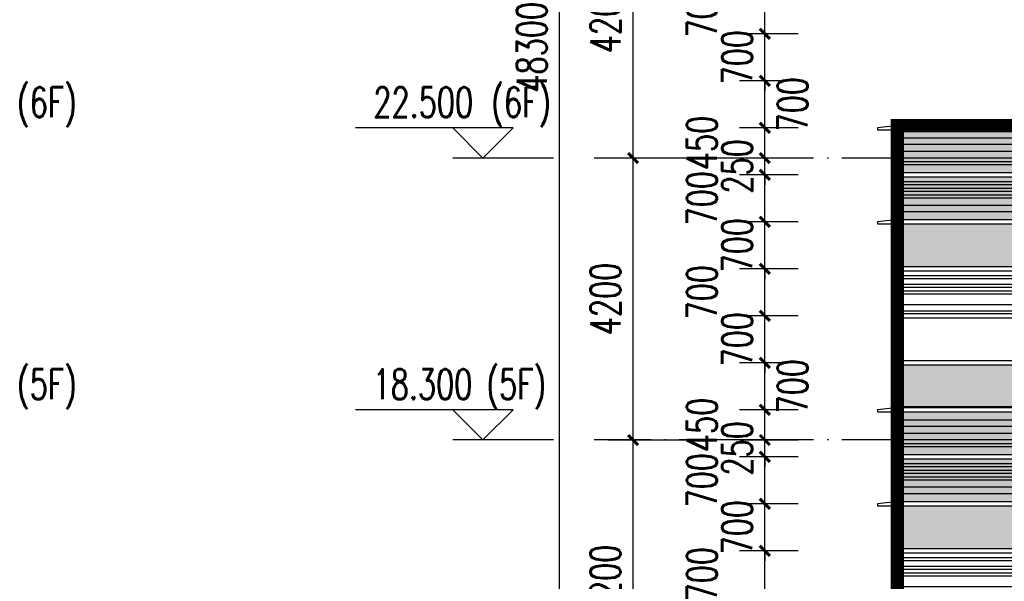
# Model space of a CAD drawing. Header units: millimetres. Extents: x 708158 to 1984082, y -168213 to -53.
# Tile 202 of 220: x 1020050 to 1034709, y -69762 to -61396. Entities that reach past the tile are written whole.
import ezdxf

# ---------------------------------------------------------------- set-up
doc = ezdxf.new("R2010")
doc.units = ezdxf.units.MM
doc.header["$LTSCALE"] = 1000
doc.linetypes.add('DOTE', pattern=[2.42, 2, -0.2, 0.02, -0.2])
doc.layers.get('0').update_dxf_attribs({"color": 8})
for name, color, linetype in [('A-AXIS', 1, 'DOTE'), ('A-看线', 63, 'Continuous'), ('DIM_ELEV', 3, 'Continuous'), ('PUB_DIM', 3, 'Continuous'), ('PUB_TEXT', 7, 'Continuous'), ('WINDOW', 4, 'Continuous'), ('立面加粗', 5, 'Continuous'), ('立面填充线2 穿孔板', 105, 'Continuous'), ('立面窗户线', 21, 'Continuous')]:
    doc.layers.add(name, color=color, linetype=linetype)
doc.styles.add('_TCH_DIM', font='SIMPLEX', dxfattribs={"bigfont": 'GBCBIG'})
doc.styles.add('_TCH_DIM_T3', font='SIMPLEX', dxfattribs={"width": 0.705882, "bigfont": 'GBCBIG'})
doc.dimstyles.new('_TCH_ARCH&&150', dxfattribs={"dimtxt": 446.25, "dimasz": 150, "dimexe": 375, "dimexo": 450, "dimgap": 189.375, "dimtad": 1, "dimdec": 0, "dimzin": 0, "dimdsep": 46, "dimtxsty": '_TCH_DIM_T3', "dimblk": 'ARCHTICK', "dimcen": 0.09, "dimclrt": 7, "dimazin": 2, "dimtfac": 1, "dimtdec": 0, "dimtix": 1, "dimtmove": 2, "dimatfit": 3, "dimfxl": 1, "dimtolj": 1, "dimtzin": 0, "dimarcsym": 0})

# ---------------------------------------------------------------- blocks, each defined once
blk = doc.blocks.new('A$C77A43BB9')
at = {"layer": '立面填充线2 穿孔板'}
for points in [[(5, 420), (11695, 420), (11695, -220), (5, -220)], [(5, -280), (11695, -280), (11695, -920), (5, -920)], [(5, -980), (11695, -980), (11695, -1620), (5, -1620)], [(5, -3080), (11695, -3080), (11695, -3720), (5, -3720)]]:
    blk.add_hatch(color=256, dxfattribs=at).paths.add_polyline_path(points)
at = {"layer": 'A-看线'}
for points in [[(5, 420), (14378, 420), (14378, -220), (5, -220)], [(5, 420), (11695, 420), (11695, -220), (5, -220)], [(5, 300), (3878, 300), (3878, 200), (5, 200)], [(5, 100), (3878, 100), (3878, 0), (5, 0)], [(5, -50), (3878, -50), (3878, -100), (5, -100)], [(5, -280), (14378, -280), (14378, -920), (5, -920)], [(5, -280), (11695, -280), (11695, -920), (5, -920)], [(5, -350), (3878, -350), (3878, -400), (5, -400)], [(5, -450), (3878, -450), (3878, -500), (5, -500)], [(5, -550), (3878, -550), (3878, -600), (5, -600)], [(5, -700), (3878, -700), (3878, -800), (5, -800)], [(5, -980), (14378, -980), (14378, -1620), (5, -1620)], [(5, -980), (11695, -980), (11695, -1620), (5, -1620)], [(5, -1750), (3878, -1750), (3878, -1800), (5, -1800)], [(5, -1880), (3878, -1880), (3878, -1930), (5, -1930)], [(5, -1980), (3878, -1980), (3878, -2030), (5, -2030)], [(5, -2180), (3878, -2180), (3878, -2280), (5, -2280)], [(5, -3080), (14378, -3080), (14378, -3720), (5, -3720)], [(5, -3080), (11695, -3080), (11695, -3720), (5, -3720)]]:
    blk.add_lwpolyline(points, close=True, dxfattribs=at)
at = {"layer": 'WINDOW'}
for points in [[(-5, 420), (5, 420), (5, -220), (-5, -220)], [(-5, -280), (5, -280), (5, -920), (-5, -920)], [(-5, -980), (5, -980), (5, -1620), (-5, -1620)], [(-5, -1680), (5, -1680), (5, -2320), (-5, -2320)], [(-5, -2380), (5, -2380), (5, -3020), (-5, -3020)], [(-5, -3080), (5, -3080), (5, -3720), (-5, -3720)]]:
    blk.add_lwpolyline(points, close=True, dxfattribs=at)
at = {"layer": '立面窗户线'}
for points in [[(2683, 480), (0, 480), (-30, 480), (-300, 450), (-300, 420), (0, 420), (2683, 420)], [(14383, -220), (0, -220), (-90, -220), (-90, -280), (0, -280), (14383, -280)], [(14383, -920), (0, -920), (-30, -920), (-300, -950), (-300, -980), (0, -980), (14383, -980)], [(14383, -1620), (0, -1620), (-90, -1620), (-90, -1680), (0, -1680), (14383, -1680)], [(14383, -2320), (0, -2320), (-90, -2320), (-90, -2380), (0, -2380), (14383, -2380)], [(14383, -3020), (0, -3020), (-90, -3020), (-90, -3080), (0, -3080), (14383, -3080)]]:
    blk.add_lwpolyline(points, dxfattribs=at)
blk.add_lwpolyline([(-1, 500), (2678, 500), (2678, 480), (-1, 480)], close=True, dxfattribs=at)
blk = doc.blocks.new('_ArchTick')
at = {"color": 0, "linetype": 'ByBlock', "const_width": 0.3}
blk.add_lwpolyline([(-0.5, -0.5), (0.5, 0.5)], dxfattribs=at)
blk = doc.blocks.new('*D438')
at = {"layer": 'Defpoints', "color": 0, "transparency": 16777216}
for p in [(1031144, -69307), (1032092, -69307), (1032092, -70007)]:
    blk.add_point(p, dxfattribs=at)
at = {"layer": 'PUB_DIM', "color": 0, "lineweight": -2, "transparency": 16777216}
for p, q in [((1031642, -69307), (1030769, -69307)), ((1031144, -70007), (1031144, -69307)), ((1031642, -70007), (1030769, -70007))]:
    blk.add_line(p, q, dxfattribs=at)
at = {"layer": 'PUB_DIM', "color": 0, "lineweight": -2, "transparency": 16777216, "xscale": 150, "yscale": 150, "zscale": 150}
for p, rotation in [((1031144, -69307), 90), ((1031144, -70007), 270)]:
    blk.add_blockref('_ArchTick', p, dxfattribs=dict(at, rotation=rotation))
at = {"layer": 'PUB_DIM', "color": 7, "transparency": 16777216, "insert": (1030207, -69657), "char_height": 446.2, "attachment_point": 5, "rotation": 90, "style": '_TCH_DIM_T3'}
blk.add_mtext('\\A1;700', dxfattribs=at)
blk = doc.blocks.new('*D439')
at = {"layer": 'Defpoints', "color": 0, "transparency": 16777216}
for p in [(1031144, -68607), (1032092, -68607), (1032092, -69307)]:
    blk.add_point(p, dxfattribs=at)
at = {"layer": 'PUB_DIM', "color": 0, "lineweight": -2, "transparency": 16777216}
for p, q in [((1031144, -68607), (1031144, -68457)), ((1031642, -68607), (1030769, -68607)), ((1031144, -69307), (1031144, -68607)), ((1031642, -69307), (1030769, -69307)), ((1031144, -69307), (1031144, -69457))]:
    blk.add_line(p, q, dxfattribs=at)
at = {"layer": 'PUB_DIM', "color": 0, "lineweight": -2, "transparency": 16777216, "xscale": 150, "yscale": 150, "zscale": 150}
for p, rotation in [((1031144, -68607), 270), ((1031144, -69307), 90)]:
    blk.add_blockref('_ArchTick', p, dxfattribs=dict(at, rotation=rotation))
at = {"layer": 'PUB_DIM', "color": 7, "transparency": 16777216, "insert": (1030732, -68957), "char_height": 446.2, "attachment_point": 5, "rotation": 90, "style": '_TCH_DIM_T3'}
blk.add_mtext('\\A1;700', dxfattribs=at)
blk = doc.blocks.new('*D440')
at = {"layer": 'Defpoints', "color": 0, "transparency": 16777216}
for p in [(1031144, -67907), (1032092, -67907), (1032092, -68607)]:
    blk.add_point(p, dxfattribs=at)
at = {"layer": 'PUB_DIM', "color": 0, "lineweight": -2, "transparency": 16777216}
for p, q in [((1031642, -67907), (1030769, -67907)), ((1031144, -68607), (1031144, -67907)), ((1031642, -68607), (1030769, -68607))]:
    blk.add_line(p, q, dxfattribs=at)
at = {"layer": 'PUB_DIM', "color": 0, "lineweight": -2, "transparency": 16777216, "xscale": 150, "yscale": 150, "zscale": 150}
for p, rotation in [((1031144, -67907), 90), ((1031144, -68607), 270)]:
    blk.add_blockref('_ArchTick', p, dxfattribs=dict(at, rotation=rotation))
at = {"layer": 'PUB_DIM', "color": 7, "transparency": 16777216, "insert": (1030207, -68257), "char_height": 446.2, "attachment_point": 5, "rotation": 90, "style": '_TCH_DIM_T3'}
blk.add_mtext('\\A1;700', dxfattribs=at)
blk = doc.blocks.new('*D441')
at = {"layer": 'Defpoints', "color": 0, "transparency": 16777216}
for p in [(1031144, -67657), (1032092, -67657), (1032092, -67907)]:
    blk.add_point(p, dxfattribs=at)
at = {"layer": 'PUB_DIM', "color": 0, "lineweight": -2, "transparency": 16777216}
for p, q in [((1031144, -67657), (1031144, -67507)), ((1031642, -67657), (1030769, -67657)), ((1031144, -67907), (1031144, -67657)), ((1031642, -67907), (1030769, -67907)), ((1031144, -67907), (1031144, -68057))]:
    blk.add_line(p, q, dxfattribs=at)
at = {"layer": 'PUB_DIM', "color": 0, "lineweight": -2, "transparency": 16777216, "xscale": 150, "yscale": 150, "zscale": 150}
for p, rotation in [((1031144, -67657), 270), ((1031144, -67907), 90)]:
    blk.add_blockref('_ArchTick', p, dxfattribs=dict(at, rotation=rotation))
at = {"layer": 'PUB_DIM', "color": 7, "transparency": 16777216, "insert": (1030732, -67782), "char_height": 446.2, "attachment_point": 5, "rotation": 90, "style": '_TCH_DIM_T3'}
blk.add_mtext('\\A1;250', dxfattribs=at)
blk = doc.blocks.new('*D442')
at = {"layer": 'Defpoints', "color": 0, "transparency": 16777216}
for p in [(1031144, -67207), (1032092, -67207), (1032092, -67657)]:
    blk.add_point(p, dxfattribs=at)
at = {"layer": 'PUB_DIM', "color": 0, "lineweight": -2, "transparency": 16777216}
for p, q in [((1031642, -67207), (1030769, -67207)), ((1031144, -67657), (1031144, -67207)), ((1031642, -67657), (1030769, -67657))]:
    blk.add_line(p, q, dxfattribs=at)
at = {"layer": 'PUB_DIM', "color": 0, "lineweight": -2, "transparency": 16777216, "xscale": 150, "yscale": 150, "zscale": 150}
for p, rotation in [((1031144, -67207), 90), ((1031144, -67657), 270)]:
    blk.add_blockref('_ArchTick', p, dxfattribs=dict(at, rotation=rotation))
at = {"layer": 'PUB_DIM', "color": 7, "transparency": 16777216, "insert": (1030207, -67432), "char_height": 446.2, "attachment_point": 5, "rotation": 90, "style": '_TCH_DIM_T3'}
blk.add_mtext('\\A1;450', dxfattribs=at)
blk = doc.blocks.new('*D443')
at = {"layer": 'Defpoints', "color": 0, "transparency": 16777216}
for p in [(1031144, -66507), (1032092, -66507), (1032092, -67207)]:
    blk.add_point(p, dxfattribs=at)
at = {"layer": 'PUB_DIM', "color": 0, "lineweight": -2, "transparency": 16777216}
for p, q in [((1031642, -66507), (1030769, -66507)), ((1031144, -67207), (1031144, -66507)), ((1031642, -67207), (1030769, -67207))]:
    blk.add_line(p, q, dxfattribs=at)
at = {"layer": 'PUB_DIM', "color": 0, "lineweight": -2, "transparency": 16777216, "xscale": 150, "yscale": 150, "zscale": 150}
for p, rotation in [((1031144, -66507), 90), ((1031144, -67207), 270)]:
    blk.add_blockref('_ArchTick', p, dxfattribs=dict(at, rotation=rotation))
at = {"layer": 'PUB_DIM', "color": 7, "transparency": 16777216, "insert": (1031557, -66857), "char_height": 446.2, "attachment_point": 5, "rotation": 90, "style": '_TCH_DIM_T3'}
blk.add_mtext('\\A1;700', dxfattribs=at)
blk = doc.blocks.new('*D444')
at = {"layer": 'Defpoints', "color": 0, "transparency": 16777216}
for p in [(1031144, -65807), (1032092, -65807), (1032092, -66507)]:
    blk.add_point(p, dxfattribs=at)
at = {"layer": 'PUB_DIM', "color": 0, "lineweight": -2, "transparency": 16777216}
for p, q in [((1031144, -65807), (1031144, -65657)), ((1031642, -65807), (1030769, -65807)), ((1031144, -66507), (1031144, -65807)), ((1031642, -66507), (1030769, -66507)), ((1031144, -66507), (1031144, -66657))]:
    blk.add_line(p, q, dxfattribs=at)
at = {"layer": 'PUB_DIM', "color": 0, "lineweight": -2, "transparency": 16777216, "xscale": 150, "yscale": 150, "zscale": 150}
for p, rotation in [((1031144, -65807), 270), ((1031144, -66507), 90)]:
    blk.add_blockref('_ArchTick', p, dxfattribs=dict(at, rotation=rotation))
at = {"layer": 'PUB_DIM', "color": 7, "transparency": 16777216, "insert": (1030732, -66157), "char_height": 446.2, "attachment_point": 5, "rotation": 90, "style": '_TCH_DIM_T3'}
blk.add_mtext('\\A1;700', dxfattribs=at)
blk = doc.blocks.new('*D445')
at = {"layer": 'Defpoints', "color": 0, "transparency": 16777216}
for p in [(1031144, -65107), (1032092, -65107), (1032092, -65807)]:
    blk.add_point(p, dxfattribs=at)
at = {"layer": 'PUB_DIM', "color": 0, "lineweight": -2, "transparency": 16777216}
for p, q in [((1031642, -65107), (1030769, -65107)), ((1031144, -65807), (1031144, -65107)), ((1031642, -65807), (1030769, -65807))]:
    blk.add_line(p, q, dxfattribs=at)
at = {"layer": 'PUB_DIM', "color": 0, "lineweight": -2, "transparency": 16777216, "xscale": 150, "yscale": 150, "zscale": 150}
for p, rotation in [((1031144, -65107), 90), ((1031144, -65807), 270)]:
    blk.add_blockref('_ArchTick', p, dxfattribs=dict(at, rotation=rotation))
at = {"layer": 'PUB_DIM', "color": 7, "transparency": 16777216, "insert": (1030207, -65457), "char_height": 446.2, "attachment_point": 5, "rotation": 90, "style": '_TCH_DIM_T3'}
blk.add_mtext('\\A1;700', dxfattribs=at)
blk = doc.blocks.new('*D446')
at = {"layer": 'Defpoints', "color": 0, "transparency": 16777216}
for p in [(1031144, -64407), (1032092, -64407), (1032092, -65107)]:
    blk.add_point(p, dxfattribs=at)
at = {"layer": 'PUB_DIM', "color": 0, "lineweight": -2, "transparency": 16777216}
for p, q in [((1031144, -64407), (1031144, -64257)), ((1031642, -64407), (1030769, -64407)), ((1031144, -65107), (1031144, -64407)), ((1031642, -65107), (1030769, -65107)), ((1031144, -65107), (1031144, -65257))]:
    blk.add_line(p, q, dxfattribs=at)
at = {"layer": 'PUB_DIM', "color": 0, "lineweight": -2, "transparency": 16777216, "xscale": 150, "yscale": 150, "zscale": 150}
for p, rotation in [((1031144, -64407), 270), ((1031144, -65107), 90)]:
    blk.add_blockref('_ArchTick', p, dxfattribs=dict(at, rotation=rotation))
at = {"layer": 'PUB_DIM', "color": 7, "transparency": 16777216, "insert": (1030732, -64757), "char_height": 446.2, "attachment_point": 5, "rotation": 90, "style": '_TCH_DIM_T3'}
blk.add_mtext('\\A1;700', dxfattribs=at)
blk = doc.blocks.new('*D447')
at = {"layer": 'Defpoints', "color": 0, "transparency": 16777216}
for p in [(1031144, -63707), (1032092, -63707), (1032092, -64407)]:
    blk.add_point(p, dxfattribs=at)
at = {"layer": 'PUB_DIM', "color": 0, "lineweight": -2, "transparency": 16777216}
for p, q in [((1031642, -63707), (1030769, -63707)), ((1031144, -64407), (1031144, -63707)), ((1031642, -64407), (1030769, -64407))]:
    blk.add_line(p, q, dxfattribs=at)
at = {"layer": 'PUB_DIM', "color": 0, "lineweight": -2, "transparency": 16777216, "xscale": 150, "yscale": 150, "zscale": 150}
for p, rotation in [((1031144, -63707), 90), ((1031144, -64407), 270)]:
    blk.add_blockref('_ArchTick', p, dxfattribs=dict(at, rotation=rotation))
at = {"layer": 'PUB_DIM', "color": 7, "transparency": 16777216, "insert": (1030207, -64057), "char_height": 446.2, "attachment_point": 5, "rotation": 90, "style": '_TCH_DIM_T3'}
blk.add_mtext('\\A1;700', dxfattribs=at)
blk = doc.blocks.new('*D448')
at = {"layer": 'Defpoints', "color": 0, "transparency": 16777216}
for p in [(1031144, -63457), (1032092, -63457), (1032092, -63707)]:
    blk.add_point(p, dxfattribs=at)
at = {"layer": 'PUB_DIM', "color": 0, "lineweight": -2, "transparency": 16777216}
for p, q in [((1031144, -63457), (1031144, -63307)), ((1031642, -63457), (1030769, -63457)), ((1031144, -63707), (1031144, -63457)), ((1031642, -63707), (1030769, -63707)), ((1031144, -63707), (1031144, -63857))]:
    blk.add_line(p, q, dxfattribs=at)
at = {"layer": 'PUB_DIM', "color": 0, "lineweight": -2, "transparency": 16777216, "xscale": 150, "yscale": 150, "zscale": 150}
for p, rotation in [((1031144, -63457), 270), ((1031144, -63707), 90)]:
    blk.add_blockref('_ArchTick', p, dxfattribs=dict(at, rotation=rotation))
at = {"layer": 'PUB_DIM', "color": 7, "transparency": 16777216, "insert": (1030732, -63582), "char_height": 446.2, "attachment_point": 5, "rotation": 90, "style": '_TCH_DIM_T3'}
blk.add_mtext('\\A1;250', dxfattribs=at)
blk = doc.blocks.new('*D449')
at = {"layer": 'Defpoints', "color": 0, "transparency": 16777216}
for p in [(1031144, -63007), (1032092, -63007), (1032092, -63457)]:
    blk.add_point(p, dxfattribs=at)
at = {"layer": 'PUB_DIM', "color": 0, "lineweight": -2, "transparency": 16777216}
for p, q in [((1031642, -63007), (1030769, -63007)), ((1031144, -63457), (1031144, -63007)), ((1031642, -63457), (1030769, -63457))]:
    blk.add_line(p, q, dxfattribs=at)
at = {"layer": 'PUB_DIM', "color": 0, "lineweight": -2, "transparency": 16777216, "xscale": 150, "yscale": 150, "zscale": 150}
for p, rotation in [((1031144, -63007), 90), ((1031144, -63457), 270)]:
    blk.add_blockref('_ArchTick', p, dxfattribs=dict(at, rotation=rotation))
at = {"layer": 'PUB_DIM', "color": 7, "transparency": 16777216, "insert": (1030207, -63232), "char_height": 446.2, "attachment_point": 5, "rotation": 90, "style": '_TCH_DIM_T3'}
blk.add_mtext('\\A1;450', dxfattribs=at)
blk = doc.blocks.new('*D450')
at = {"layer": 'Defpoints', "color": 0, "transparency": 16777216}
for p in [(1031144, -62307), (1032092, -62307), (1032092, -63007)]:
    blk.add_point(p, dxfattribs=at)
at = {"layer": 'PUB_DIM', "color": 0, "lineweight": -2, "transparency": 16777216}
for p, q in [((1031642, -62307), (1030769, -62307)), ((1031144, -63007), (1031144, -62307)), ((1031642, -63007), (1030769, -63007))]:
    blk.add_line(p, q, dxfattribs=at)
at = {"layer": 'PUB_DIM', "color": 0, "lineweight": -2, "transparency": 16777216, "xscale": 150, "yscale": 150, "zscale": 150}
for p, rotation in [((1031144, -62307), 90), ((1031144, -63007), 270)]:
    blk.add_blockref('_ArchTick', p, dxfattribs=dict(at, rotation=rotation))
at = {"layer": 'PUB_DIM', "color": 7, "transparency": 16777216, "insert": (1031557, -62657), "char_height": 446.2, "attachment_point": 5, "rotation": 90, "style": '_TCH_DIM_T3'}
blk.add_mtext('\\A1;700', dxfattribs=at)
blk = doc.blocks.new('*D451')
at = {"layer": 'Defpoints', "color": 0, "transparency": 16777216}
for p in [(1031144, -61607), (1032092, -61607), (1032092, -62307)]:
    blk.add_point(p, dxfattribs=at)
at = {"layer": 'PUB_DIM', "color": 0, "lineweight": -2, "transparency": 16777216}
for p, q in [((1031144, -61607), (1031144, -61457)), ((1031642, -61607), (1030769, -61607)), ((1031144, -62307), (1031144, -61607)), ((1031642, -62307), (1030769, -62307)), ((1031144, -62307), (1031144, -62457))]:
    blk.add_line(p, q, dxfattribs=at)
at = {"layer": 'PUB_DIM', "color": 0, "lineweight": -2, "transparency": 16777216, "xscale": 150, "yscale": 150, "zscale": 150}
for p, rotation in [((1031144, -61607), 270), ((1031144, -62307), 90)]:
    blk.add_blockref('_ArchTick', p, dxfattribs=dict(at, rotation=rotation))
at = {"layer": 'PUB_DIM', "color": 7, "transparency": 16777216, "insert": (1030732, -61957), "char_height": 446.2, "attachment_point": 5, "rotation": 90, "style": '_TCH_DIM_T3'}
blk.add_mtext('\\A1;700', dxfattribs=at)
blk = doc.blocks.new('*D452')
at = {"layer": 'Defpoints', "color": 0, "transparency": 16777216}
for p in [(1031144, -60907), (1032092, -60907), (1032092, -61607)]:
    blk.add_point(p, dxfattribs=at)
at = {"layer": 'PUB_DIM', "color": 0, "lineweight": -2, "transparency": 16777216}
for p, q in [((1031642, -60907), (1030769, -60907)), ((1031144, -61607), (1031144, -60907)), ((1031642, -61607), (1030769, -61607))]:
    blk.add_line(p, q, dxfattribs=at)
at = {"layer": 'PUB_DIM', "color": 0, "lineweight": -2, "transparency": 16777216, "xscale": 150, "yscale": 150, "zscale": 150}
for p, rotation in [((1031144, -60907), 90), ((1031144, -61607), 270)]:
    blk.add_blockref('_ArchTick', p, dxfattribs=dict(at, rotation=rotation))
at = {"layer": 'PUB_DIM', "color": 7, "transparency": 16777216, "insert": (1030207, -61257), "char_height": 446.2, "attachment_point": 5, "rotation": 90, "style": '_TCH_DIM_T3'}
blk.add_mtext('\\A1;700', dxfattribs=at)
blk = doc.blocks.new('*D743')
at = {"layer": 'Defpoints', "color": 0, "transparency": 16777216}
for p in [(1028087, -37657), (1030560, -37657), (1030560, -85957)]:
    blk.add_point(p, dxfattribs=at)
at = {"layer": 'PUB_DIM', "color": 0, "lineweight": -2, "transparency": 16777216}
for p, q in [((1030110, -37657), (1027712, -37657)), ((1028087, -85957), (1028087, -37657)), ((1030110, -85957), (1027712, -85957))]:
    blk.add_line(p, q, dxfattribs=at)
at = {"layer": 'PUB_DIM', "color": 0, "lineweight": -2, "transparency": 16777216, "xscale": 150, "yscale": 150, "zscale": 150}
for p, rotation in [((1028087, -37657), 90), ((1028087, -85957), 270)]:
    blk.add_blockref('_ArchTick', p, dxfattribs=dict(at, rotation=rotation))
at = {"layer": 'PUB_DIM', "color": 7, "transparency": 16777216, "insert": (1027674, -61807), "char_height": 446.2, "attachment_point": 5, "rotation": 90, "style": '_TCH_DIM_T3'}
blk.add_mtext('\\A1;48300', dxfattribs=at)
blk = doc.blocks.new('*D747')
at = {"layer": 'Defpoints', "color": 0, "transparency": 16777216}
for p in [(1029183, -67657), (1030560, -67657), (1030560, -71857)]:
    blk.add_point(p, dxfattribs=at)
at = {"layer": 'PUB_DIM', "color": 0, "lineweight": -2, "transparency": 16777216}
for p, q in [((1030110, -67657), (1028808, -67657)), ((1029183, -71857), (1029183, -67657)), ((1030110, -71857), (1028808, -71857))]:
    blk.add_line(p, q, dxfattribs=at)
at = {"layer": 'PUB_DIM', "color": 0, "lineweight": -2, "transparency": 16777216, "xscale": 150, "yscale": 150, "zscale": 150}
for p, rotation in [((1029183, -67657), 90), ((1029183, -71857), 270)]:
    blk.add_blockref('_ArchTick', p, dxfattribs=dict(at, rotation=rotation))
at = {"layer": 'PUB_DIM', "color": 7, "transparency": 16777216, "insert": (1028771, -69757), "char_height": 446.2, "attachment_point": 5, "rotation": 90, "style": '_TCH_DIM_T3'}
blk.add_mtext('\\A1;4200', dxfattribs=at)
blk = doc.blocks.new('*D748')
at = {"layer": 'Defpoints', "color": 0, "transparency": 16777216}
for p in [(1029183, -63457), (1030560, -63457), (1030560, -67657)]:
    blk.add_point(p, dxfattribs=at)
at = {"layer": 'PUB_DIM', "color": 0, "lineweight": -2, "transparency": 16777216}
for p, q in [((1030110, -63457), (1028808, -63457)), ((1029183, -67657), (1029183, -63457)), ((1030110, -67657), (1028808, -67657))]:
    blk.add_line(p, q, dxfattribs=at)
at = {"layer": 'PUB_DIM', "color": 0, "lineweight": -2, "transparency": 16777216, "xscale": 150, "yscale": 150, "zscale": 150}
for p, rotation in [((1029183, -63457), 90), ((1029183, -67657), 270)]:
    blk.add_blockref('_ArchTick', p, dxfattribs=dict(at, rotation=rotation))
at = {"layer": 'PUB_DIM', "color": 7, "transparency": 16777216, "insert": (1028771, -65557), "char_height": 446.2, "attachment_point": 5, "rotation": 90, "style": '_TCH_DIM_T3'}
blk.add_mtext('\\A1;4200', dxfattribs=at)
blk = doc.blocks.new('*D749')
at = {"layer": 'Defpoints', "color": 0, "transparency": 16777216}
for p in [(1029183, -59257), (1030560, -59257), (1030560, -63457)]:
    blk.add_point(p, dxfattribs=at)
at = {"layer": 'PUB_DIM', "color": 0, "lineweight": -2, "transparency": 16777216}
for p, q in [((1030110, -59257), (1028808, -59257)), ((1029183, -63457), (1029183, -59257)), ((1030110, -63457), (1028808, -63457))]:
    blk.add_line(p, q, dxfattribs=at)
at = {"layer": 'PUB_DIM', "color": 0, "lineweight": -2, "transparency": 16777216, "xscale": 150, "yscale": 150, "zscale": 150}
for p, rotation in [((1029183, -59257), 90), ((1029183, -63457), 270)]:
    blk.add_blockref('_ArchTick', p, dxfattribs=dict(at, rotation=rotation))
at = {"layer": 'PUB_DIM', "color": 7, "transparency": 16777216, "insert": (1028771, -61357), "char_height": 446.2, "attachment_point": 5, "rotation": 90, "style": '_TCH_DIM_T3'}
blk.add_mtext('\\A1;4200', dxfattribs=at)

msp = doc.modelspace()

# ---------------------------------------------------------------- hatches: boundary and pattern name
at = {"layer": '立面填充线2 穿孔板'}
for points in [[(1033125.4, -63036.7), (1047498.6, -63036.7), (1047498.6, -63676.7), (1033125.4, -63676.7)], [(1033125.4, -63736.7), (1047498.6, -63736.7), (1047498.6, -64376.7), (1033125.4, -64376.7)], [(1033125.4, -64436.7), (1047498.6, -64436.7), (1047498.6, -65076.7), (1033125.4, -65076.7)], [(1033125.4, -66536.7), (1047498.6, -66536.7), (1047498.6, -67176.7), (1033125.4, -67176.7)]]:
    msp.add_hatch(color=256, dxfattribs=at).paths.add_polyline_path(points)

# ---------------------------------------------------------------- linework, layer by layer
at = {"layer": 'A-AXIS'}
for p, q in [((1070590.5, -63456.7), (1028603.6, -63456.7)), ((1070590.5, -67656.7), (1028603.6, -67656.7))]:
    msp.add_line(p, q, dxfattribs=at)
at = {"layer": 'DIM_ELEV'}
for p, q in [((1027396.6, -63006.7), (1025049.1, -63006.7)), ((1026946.6, -63456.7), (1026496.6, -63006.7)), ((1026946.6, -63456.7), (1027396.6, -63006.7)), ((1027996.6, -63456.7), (1026496.6, -63456.7)), ((1027396.6, -67206.7), (1025049.1, -67206.7)), ((1026946.6, -67656.7), (1026496.6, -67206.7)), ((1026946.6, -67656.7), (1027396.6, -67206.7)), ((1027996.6, -67656.7), (1026496.6, -67656.7))]:
    msp.add_line(p, q, dxfattribs=at)
at = {"layer": '立面加粗', "const_width": 200}
msp.add_lwpolyline([(1062853.6, -86201.7), (1062853.6, -74876.7), (1056523.7, -74876.7), (1056523.7, -62976.7), (1059203.6, -62976.7), (1059206.1, -37556.7), (1035801.1, -37556.7), (1035798.6, -62976.7), (1033115.4, -62976.7), (1033117.7, -77886.7), (1035801.3, -77886.7), (1035799, -86106.7)], dxfattribs=at)

# ---------------------------------------------------------------- block references
for p in [(1033120.4, -63456.7), (1033120.4, -67656.7)]:
    msp.add_blockref('A$C77A43BB9', p)

# ---------------------------------------------------------------- texts
at = {"layer": 'PUB_TEXT', "style": '_TCH_DIM', "width": 0.705882}
for s, p in [('(6F)', (1020010.6, -62849.2)), ('22.500', (1025316.1, -62849.2)), ('(6F)', (1027071.1, -62849.2)), ('(5F)', (1020010.6, -67049.2)), ('(5F)', (1026999.1, -67049.2)), ('18.300', (1025304.1, -67049.2))]:
    msp.add_text(s, height=446.25, dxfattribs=at).set_placement(p)

# ---------------------------------------------------------------- dimensions: what is measured, and where the dimension line sits
at = {"layer": 'PUB_DIM'}
for p1, p2, distance, picture, middle in [((1030560.1, -85956.7), (1030560.1, -37656.7), 2473.1, '*D743', (1027674.5, -61806.7)), ((1030560.1, -63456.7), (1030560.1, -59256.7), 1376.7, '*D749', (1028770.9, -61356.7)), ((1032091.8, -62306.7), (1032091.8, -61606.7), 947.8, '*D451', (1030731.5, -61956.7)), ((1032091.8, -63706.7), (1032091.8, -63456.7), 947.8, '*D448', (1030731.5, -63581.7)), ((1030560.1, -67656.7), (1030560.1, -63456.7), 1376.7, '*D748', (1028770.9, -65556.7)), ((1032091.8, -65106.7), (1032091.8, -64406.7), 947.8, '*D446', (1030731.5, -64756.7)), ((1032091.8, -66506.7), (1032091.8, -65806.7), 947.8, '*D444', (1030731.5, -66156.7)), ((1032091.8, -67906.7), (1032091.8, -67656.7), 947.8, '*D441', (1030731.5, -67781.7)), ((1030560.1, -71856.7), (1030560.1, -67656.7), 1376.7, '*D747', (1028770.9, -69756.7)), ((1032091.8, -69306.7), (1032091.8, -68606.7), 947.8, '*D439', (1030731.5, -68956.7))]:
    dim = msp.add_aligned_dim(p1=p1, p2=p2, distance=distance, dimstyle='_TCH_ARCH&&150', dxfattribs=at)
    dim.commit()
    dim.dimension.update_dxf_attribs({"geometry": picture, "text_midpoint": middle})
for base, p1, p2, picture, middle in [((1031144, -60906.7), (1032091.8, -61606.7), (1032091.8, -60906.7), '*D452', (1030206.5, -61256.7)), ((1031144, -62306.7), (1032091.8, -63006.7), (1032091.8, -62306.7), '*D450', (1031556.5, -62656.7)), ((1031144, -63006.7), (1032091.8, -63456.7), (1032091.8, -63006.7), '*D449', (1030206.5, -63231.7)), ((1031144, -63706.7), (1032091.8, -64406.7), (1032091.8, -63706.7), '*D447', (1030206.5, -64056.7)), ((1031144, -65106.7), (1032091.8, -65806.7), (1032091.8, -65106.7), '*D445', (1030206.5, -65456.7)), ((1031144, -66506.7), (1032091.8, -67206.7), (1032091.8, -66506.7), '*D443', (1031556.5, -66856.7)), ((1031144, -67206.7), (1032091.8, -67656.7), (1032091.8, -67206.7), '*D442', (1030206.5, -67431.7)), ((1031144, -67906.7), (1032091.8, -68606.7), (1032091.8, -67906.7), '*D440', (1030206.5, -68256.7)), ((1031144, -69306.7), (1032091.8, -70006.7), (1032091.8, -69306.7), '*D438', (1030206.5, -69656.7))]:
    dim = msp.add_linear_dim(base=base, p1=p1, p2=p2, angle=90, dimstyle='_TCH_ARCH&&150', dxfattribs=at)
    dim.commit()
    dim.dimension.update_dxf_attribs({"geometry": picture, "text_midpoint": middle, "dimtype": 129})

doc.saveas('drawing.dxf')
